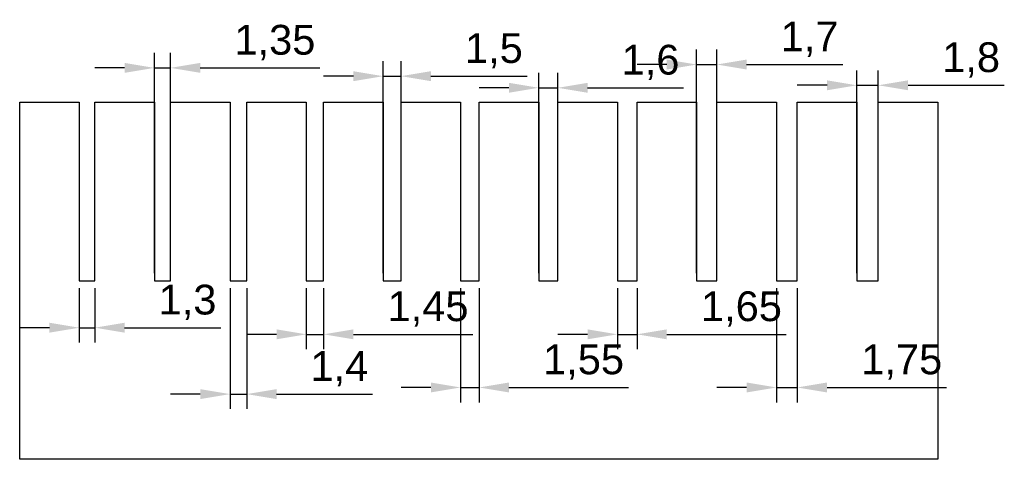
# Model space of a CAD drawing. Header units: millimetres. Extents: x 0 to 82.6, y 30 to 66.9.
import ezdxf

# ---------------------------------------------------------------- set-up
doc = ezdxf.new("R2010")
doc.units = ezdxf.units.MM
doc.styles.get("Standard").update_dxf_attribs({"font": 'arial.ttf'})
doc.dimstyles.new('ISO-25', dxfattribs={"dimtxt": 2.5, "dimasz": 2.5, "dimexe": 1.25, "dimexo": 0.625, "dimtad": 1, "dimtxsty": 'Standard', "dimcen": 2.5, "dimadec": 0, "dimazin": 0, "dimtfac": 1, "dimtmove": 0, "dimatfit": 3, "dimfxl": 1, "dimarcsym": 0})

# ---------------------------------------------------------------- blocks, each defined once
blk = doc.blocks.new('*D1')
at = {"color": 0, "lineweight": -2, "transparency": 16777216}
for p, q in [((5, 44.375), (5, 39.802)), ((6.3, 44.375), (6.3, 39.802)), ((2.5, 41.052), (0, 41.052)), ((5, 41.052), (6.3, 41.052)), ((8.8, 41.052), (16.866, 41.052))]:
    blk.add_line(p, q, dxfattribs=at)
at = {"color": 0, "transparency": 16777216}
for points in [[(2.5, 41.469), (2.5, 40.636), (5, 41.052)], [(8.8, 41.469), (8.8, 40.636), (6.3, 41.052)]]:
    blk.add_solid(points, dxfattribs=at)
at = {"layer": 'Defpoints', "color": 0, "transparency": 16777216}
for p in [(5, 45), (6.3, 45), (6.3, 41.052)]:
    blk.add_point(p, dxfattribs=at)
at = {"color": 0, "transparency": 16777216, "insert": (14.083, 43.18), "char_height": 2.5, "attachment_point": 5}
blk.add_mtext('1,3', dxfattribs=at)
blk = doc.blocks.new('*D2')
at = {"color": 0, "lineweight": -2, "transparency": 16777216}
for p, q in [((11.3, 45.625), (11.3, 64.121)), ((12.65, 45.625), (12.65, 64.121)), ((8.8, 62.871), (6.3, 62.871)), ((11.3, 62.871), (12.65, 62.871)), ((15.15, 62.871), (25.177, 62.871))]:
    blk.add_line(p, q, dxfattribs=at)
at = {"color": 0, "transparency": 16777216}
for points in [[(8.8, 63.288), (8.8, 62.455), (11.3, 62.871)], [(15.15, 63.288), (15.15, 62.455), (12.65, 62.871)]]:
    blk.add_solid(points, dxfattribs=at)
at = {"layer": 'Defpoints', "color": 0, "transparency": 16777216}
for p in [(12.65, 62.871), (11.3, 45), (12.65, 45)]:
    blk.add_point(p, dxfattribs=at)
at = {"color": 0, "transparency": 16777216, "insert": (21.414, 64.999), "char_height": 2.5, "attachment_point": 5}
blk.add_mtext('1,35', dxfattribs=at)
blk = doc.blocks.new('*D3')
at = {"color": 0, "lineweight": -2, "transparency": 16777216}
for p, q in [((17.65, 44.375), (17.65, 34.226)), ((19.05, 44.375), (19.05, 34.226)), ((15.15, 35.476), (12.65, 35.476)), ((17.65, 35.476), (19.05, 35.476)), ((21.55, 35.476), (29.606, 35.476))]:
    blk.add_line(p, q, dxfattribs=at)
at = {"color": 0, "transparency": 16777216}
for points in [[(15.15, 35.892), (15.15, 35.059), (17.65, 35.476)], [(21.55, 35.892), (21.55, 35.059), (19.05, 35.476)]]:
    blk.add_solid(points, dxfattribs=at)
at = {"layer": 'Defpoints', "color": 0, "transparency": 16777216}
for p in [(17.65, 45), (19.05, 45), (19.05, 35.476)]:
    blk.add_point(p, dxfattribs=at)
at = {"color": 0, "transparency": 16777216, "insert": (26.828, 37.603), "char_height": 2.5, "attachment_point": 5}
blk.add_mtext('1,4', dxfattribs=at)
blk = doc.blocks.new('*D4')
at = {"color": 0, "lineweight": -2, "transparency": 16777216}
for p, q in [((24.05, 44.375), (24.05, 39.245)), ((25.5, 44.375), (25.5, 39.245)), ((21.55, 40.495), (19.05, 40.495)), ((24.05, 40.495), (25.5, 40.495)), ((28, 40.495), (38.027, 40.495))]:
    blk.add_line(p, q, dxfattribs=at)
at = {"color": 0, "transparency": 16777216}
for points in [[(21.55, 40.911), (21.55, 40.078), (24.05, 40.495)], [(28, 40.911), (28, 40.078), (25.5, 40.495)]]:
    blk.add_solid(points, dxfattribs=at)
at = {"layer": 'Defpoints', "color": 0, "transparency": 16777216}
for p in [(24.05, 45), (25.5, 45), (25.5, 40.495)]:
    blk.add_point(p, dxfattribs=at)
at = {"color": 0, "transparency": 16777216, "insert": (34.264, 42.622), "char_height": 2.5, "attachment_point": 5}
blk.add_mtext('1,45', dxfattribs=at)
blk = doc.blocks.new('*D5')
at = {"color": 0, "lineweight": -2, "transparency": 16777216}
for p, q in [((30.5, 45.625), (30.5, 63.424)), ((32, 45.625), (32, 63.424)), ((28, 62.174), (25.5, 62.174)), ((30.5, 62.174), (32, 62.174)), ((34.5, 62.174), (42.585, 62.174))]:
    blk.add_line(p, q, dxfattribs=at)
at = {"color": 0, "transparency": 16777216}
for points in [[(28, 62.591), (28, 61.757), (30.5, 62.174)], [(34.5, 62.591), (34.5, 61.757), (32, 62.174)]]:
    blk.add_solid(points, dxfattribs=at)
at = {"layer": 'Defpoints', "color": 0, "transparency": 16777216}
for p in [(32, 62.174), (30.5, 45), (32, 45)]:
    blk.add_point(p, dxfattribs=at)
at = {"color": 0, "transparency": 16777216, "insert": (39.792, 64.302), "char_height": 2.5, "attachment_point": 5}
blk.add_mtext('1,5', dxfattribs=at)
blk = doc.blocks.new('*D6')
at = {"color": 0, "lineweight": -2, "transparency": 16777216}
for p, q in [((37, 44.375), (37, 34.783)), ((38.55, 44.375), (38.55, 34.783)), ((34.5, 36.033), (32, 36.033)), ((37, 36.033), (38.55, 36.033)), ((41.05, 36.033), (51.077, 36.033))]:
    blk.add_line(p, q, dxfattribs=at)
at = {"color": 0, "transparency": 16777216}
for points in [[(34.5, 36.45), (34.5, 35.617), (37, 36.033)], [(41.05, 36.45), (41.05, 35.617), (38.55, 36.033)]]:
    blk.add_solid(points, dxfattribs=at)
at = {"layer": 'Defpoints', "color": 0, "transparency": 16777216}
for p in [(37, 45), (38.55, 45), (38.55, 36.033)]:
    blk.add_point(p, dxfattribs=at)
at = {"color": 0, "transparency": 16777216, "insert": (47.314, 38.161), "char_height": 2.5, "attachment_point": 5}
blk.add_mtext('1,55', dxfattribs=at)
blk = doc.blocks.new('*D7')
at = {"color": 0, "lineweight": -2, "transparency": 16777216}
for p, q in [((43.55, 45.625), (43.55, 62.448)), ((45.15, 45.625), (45.15, 62.448)), ((41.05, 61.198), (38.55, 61.198)), ((43.55, 61.198), (45.15, 61.198)), ((47.65, 61.198), (55.714, 61.198))]:
    blk.add_line(p, q, dxfattribs=at)
at = {"color": 0, "transparency": 16777216}
for points in [[(41.05, 61.615), (41.05, 60.782), (43.55, 61.198)], [(47.65, 61.615), (47.65, 60.782), (45.15, 61.198)]]:
    blk.add_solid(points, dxfattribs=at)
at = {"layer": 'Defpoints', "color": 0, "transparency": 16777216}
for p in [(45.15, 61.198), (43.55, 45), (45.15, 45)]:
    blk.add_point(p, dxfattribs=at)
at = {"color": 0, "transparency": 16777216, "insert": (52.932, 63.326), "char_height": 2.5, "attachment_point": 5}
blk.add_mtext('1,6', dxfattribs=at)
blk = doc.blocks.new('*D8')
at = {"color": 0, "lineweight": -2, "transparency": 16777216}
for p, q in [((50.15, 44.375), (50.15, 39.245)), ((51.8, 44.375), (51.8, 39.245)), ((47.65, 40.495), (45.15, 40.495)), ((50.15, 40.495), (51.8, 40.495)), ((54.3, 40.495), (64.327, 40.495))]:
    blk.add_line(p, q, dxfattribs=at)
at = {"color": 0, "transparency": 16777216}
for points in [[(47.65, 40.911), (47.65, 40.078), (50.15, 40.495)], [(54.3, 40.911), (54.3, 40.078), (51.8, 40.495)]]:
    blk.add_solid(points, dxfattribs=at)
at = {"layer": 'Defpoints', "color": 0, "transparency": 16777216}
for p in [(50.15, 45), (51.8, 45), (51.8, 40.495)]:
    blk.add_point(p, dxfattribs=at)
at = {"color": 0, "transparency": 16777216, "insert": (60.564, 42.622), "char_height": 2.5, "attachment_point": 5}
blk.add_mtext('1,65', dxfattribs=at)
blk = doc.blocks.new('*D9')
at = {"color": 0, "lineweight": -2, "transparency": 16777216}
for p, q in [((56.8, 45.625), (56.8, 64.4)), ((58.5, 45.625), (58.5, 64.4)), ((54.3, 63.15), (51.8, 63.15)), ((56.8, 63.15), (58.5, 63.15)), ((61, 63.15), (69.066, 63.15))]:
    blk.add_line(p, q, dxfattribs=at)
at = {"color": 0, "transparency": 16777216}
for points in [[(54.3, 63.567), (54.3, 62.733), (56.8, 63.15)], [(61, 63.567), (61, 62.733), (58.5, 63.15)]]:
    blk.add_solid(points, dxfattribs=at)
at = {"layer": 'Defpoints', "color": 0, "transparency": 16777216}
for p in [(58.5, 63.15), (56.8, 45), (58.5, 45)]:
    blk.add_point(p, dxfattribs=at)
at = {"color": 0, "transparency": 16777216, "insert": (66.283, 65.277), "char_height": 2.5, "attachment_point": 5}
blk.add_mtext('1,7', dxfattribs=at)
blk = doc.blocks.new('*D10')
at = {"color": 0, "lineweight": -2, "transparency": 16777216}
for p, q in [((63.5, 44.375), (63.5, 34.783)), ((65.25, 44.375), (65.25, 34.783)), ((61, 36.033), (58.5, 36.033)), ((63.5, 36.033), (65.25, 36.033)), ((67.75, 36.033), (77.777, 36.033))]:
    blk.add_line(p, q, dxfattribs=at)
at = {"color": 0, "transparency": 16777216}
for points in [[(61, 36.45), (61, 35.617), (63.5, 36.033)], [(67.75, 36.45), (67.75, 35.617), (65.25, 36.033)]]:
    blk.add_solid(points, dxfattribs=at)
at = {"layer": 'Defpoints', "color": 0, "transparency": 16777216}
for p in [(63.5, 45), (65.25, 45), (65.25, 36.033)]:
    blk.add_point(p, dxfattribs=at)
at = {"color": 0, "transparency": 16777216, "insert": (74.014, 38.161), "char_height": 2.5, "attachment_point": 5}
blk.add_mtext('1,75', dxfattribs=at)
blk = doc.blocks.new('*D11')
at = {"color": 0, "lineweight": -2, "transparency": 16777216}
for p, q in [((70.25, 45.625), (70.25, 62.657)), ((72.05, 45.625), (72.05, 62.657)), ((67.75, 61.407), (65.25, 61.407)), ((70.25, 61.407), (72.05, 61.407)), ((74.55, 61.407), (82.621, 61.407))]:
    blk.add_line(p, q, dxfattribs=at)
at = {"color": 0, "transparency": 16777216}
for points in [[(67.75, 61.824), (67.75, 60.991), (70.25, 61.407)], [(74.55, 61.824), (74.55, 60.991), (72.05, 61.407)]]:
    blk.add_solid(points, dxfattribs=at)
at = {"layer": 'Defpoints', "color": 0, "transparency": 16777216}
for p in [(72.05, 61.407), (70.25, 45), (72.05, 45)]:
    blk.add_point(p, dxfattribs=at)
at = {"color": 0, "transparency": 16777216, "insert": (79.836, 63.535), "char_height": 2.5, "attachment_point": 5}
blk.add_mtext('1,8', dxfattribs=at)

msp = doc.modelspace()

# ---------------------------------------------------------------- linework, layer by layer
for points in [[(0, 30), (0, 60), (5, 60)], [(5, 60), (5, 45), (6.3, 45), (6.3, 60), (11.3, 60), (11.3, 45), (12.65, 45), (12.65, 60), (17.65, 60), (17.65, 45), (19.05, 45), (19.05, 60), (24.05, 60), (24.05, 45), (25.5, 45), (25.5, 60), (30.5, 60), (30.5, 45), (32, 45), (32, 60), (37, 60), (37, 45), (38.55, 45), (38.55, 60), (43.55, 60), (43.55, 45), (45.15, 45), (45.15, 60), (50.15, 60), (50.15, 45), (51.8, 45), (51.8, 60), (56.8, 60), (56.8, 45), (58.5, 45), (58.5, 60), (63.5, 60), (63.5, 45), (65.25, 45), (65.25, 60), (70.25, 60), (70.25, 45), (72.05, 45), (72.05, 60), (77.05, 60), (77.05, 30), (0, 30)]]:
    msp.add_lwpolyline(points)

# ---------------------------------------------------------------- dimensions: what is measured, and where the dimension line sits
for base, p1, p2, picture, middle in [((12.65, 62.871), (11.3, 45), (12.65, 45), '*D2', (21.414, 64.999)), ((58.5, 63.15), (56.8, 45), (58.5, 45), '*D9', (66.283, 65.277)), ((32, 62.174), (30.5, 45), (32, 45), '*D5', (39.792, 64.302)), ((45.15, 61.198), (43.55, 45), (45.15, 45), '*D7', (52.932, 63.326)), ((72.05, 61.407), (70.25, 45), (72.05, 45), '*D11', (79.836, 63.535)), ((6.3, 41.052), (5, 45), (6.3, 45), '*D1', (14.083, 43.18)), ((19.05, 35.476), (17.65, 45), (19.05, 45), '*D3', (26.828, 37.603)), ((25.5, 40.495), (24.05, 45), (25.5, 45), '*D4', (34.264, 42.622)), ((38.55, 36.033), (37, 45), (38.55, 45), '*D6', (47.314, 38.161)), ((51.8, 40.495), (50.15, 45), (51.8, 45), '*D8', (60.564, 42.622)), ((65.25, 36.033), (63.5, 45), (65.25, 45), '*D10', (74.014, 38.161))]:
    dim = msp.add_linear_dim(base=base, p1=p1, p2=p2, dimstyle='ISO-25')
    dim.commit()
    dim.dimension.update_dxf_attribs({"geometry": picture, "text_midpoint": middle})

doc.saveas('drawing.dxf')
